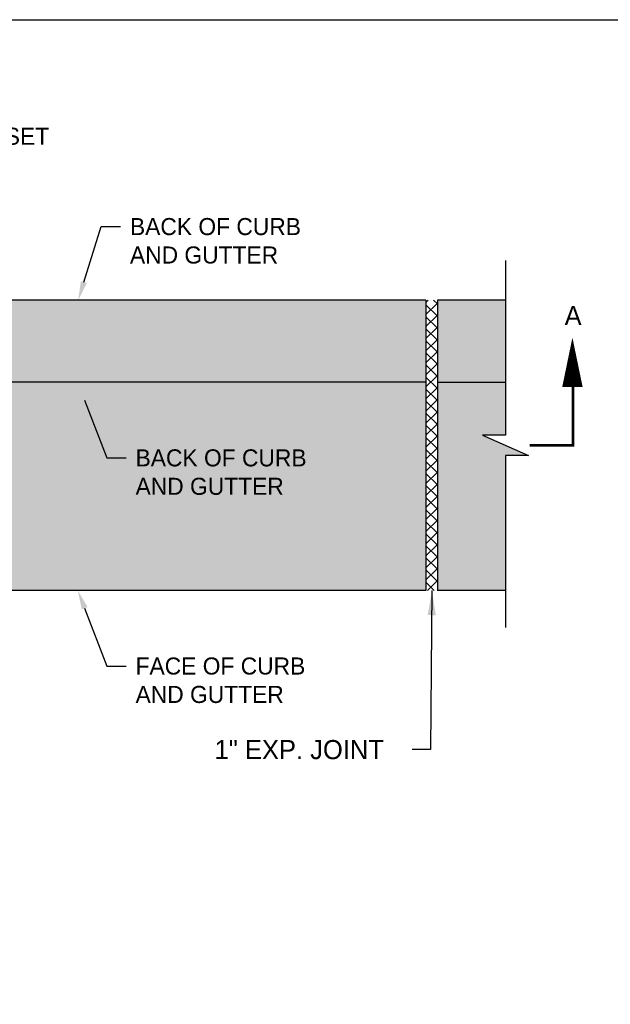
# Model space of a CAD drawing. Header units: feet. Extents: x 6 to 192, y 3 to 30.
# Tile 30 of 30: x 55.92 to 60.25, y 17.16 to 24.37. Entities that reach past the tile are written whole.
import ezdxf
from ezdxf import colors
from ezdxf.entities.mleader import LeaderData, LeaderLine
from ezdxf.math import Vec2, Vec3

# ---------------------------------------------------------------- set-up
doc = ezdxf.new("R2010")
doc.units = ezdxf.units.FT
doc.header["$MEASUREMENT"] = 0
doc.linetypes.add('B', pattern=[0.3, 0.25, -0.05])
doc.layers.add('COLUMNS', color=6, linetype='Continuous', plot=False)
for name, color, linetype in [('D-HATCH-SOLID', 255, 'Continuous'), ('D-TEXT', 9, 'Continuous'), ('DETAIL', 50, 'Continuous'), ('P-HATCH', 247, 'Continuous')]:
    doc.layers.add(name, color=color, linetype=linetype)
doc.styles.add('Slanted-Normal', font='font31.shx', dxfattribs={"height": 0.14})
doc.styles.get("Standard").update_dxf_attribs({"font": 'ARIAL_0.TTF'})
doc.dimstyles.get("Standard").update_dxf_attribs({"dimtxt": 0.18, "dimasz": 0.18, "dimexe": 0.18, "dimexo": 0.0625, "dimgap": 0.09, "dimtad": 0, "dimtih": 1, "dimtoh": 1, "dimdec": 4, "dimzin": 0, "dimdsep": 46, "dimtxsty": 'Standard', "dimcen": 0.09, "dimadec": 0, "dimazin": 0, "dimtfac": 1, "dimtdec": 4, "dimtofl": 0, "dimtmove": 0, "dimatfit": 3, "dimfxl": 1, "dimtolj": 1, "dimtzin": 0, "dimarcsym": 0})

msp = doc.modelspace()

# ---------------------------------------------------------------- hatches: boundary and pattern name
at = {"layer": 'D-HATCH-SOLID'}
h = msp.add_hatch(color=256, dxfattribs=at)
h.dxf.hatch_style = 1
edge = h.paths.add_edge_path()
edge.add_line((58.89455, 22.318), (55.44115, 22.318))
edge.add_line((55.44115, 22.318), (55.44016, 22.31694))
edge.add_arc((55.43139, 22.28288), 0.03517, 0, 75.562397, ccw=False)
edge.add_line((55.46656, 22.28288), (55.46656, 21.74018))
edge.add_arc((55.39001, 21.73932), 0.07655, -43.800277, 0.640026, ccw=False)
edge.add_arc((55.48959, 21.65436), 0.05466, 144.193724, 181.360219)
edge.add_line((55.43495, 21.65306), (55.43495, 20.22501))
edge.add_arc((55.40228, 20.22395), 0.03268, -78.087864, 1.857966, ccw=False)
edge.add_line((55.40903, 20.19198), (58.89455, 20.19198))
edge.add_line((58.89455, 20.19198), (58.89455, 22.318))
h = msp.add_hatch(color=256, dxfattribs=at)
h.dxf.hatch_style = 1
h.paths.add_polyline_path([(59.47788, 21.18047), (59.64621, 21.18047), (59.30956, 21.32882), (59.47791, 21.32882), (59.47789, 22.318), (58.97788, 22.318), (58.97788, 20.19198), (59.47788, 20.19198)])
at = {"layer": 'P-HATCH', "linetype": 'Continuous'}
h = msp.add_hatch(dxfattribs=at)
h.set_pattern_fill('ANSI37', color=256, scale=0.5)
h.set_pattern_definition([(45, (-146.9258, 2.89264), (-0.044194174, 0.044194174), []), (135, (-146.9258, 2.89264), (-0.044194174, -0.044194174), [])])
h.paths.add_polyline_path([(58.97788, 22.318), (58.89455, 22.318), (58.89455, 20.19198), (58.97788, 20.19198)])

# ---------------------------------------------------------------- linework, layer by layer
at = {"layer": 'COLUMNS', "color": 4}
msp.add_lwpolyline([(37.09752, 3.37445), (37.09752, 24.37445), (67.59752, 24.37445), (67.59752, 3.37445)], close=True, dxfattribs=at)
at = {"layer": 'D-TEXT', "linetype": 'Continuous'}
msp.add_lwpolyline([(59.96836, 22.04463, 0, 0.15, 0), (59.96836, 21.68179, 0.15, 0.15, 0)], format="xyseb", dxfattribs=at)
at = {"layer": 'D-TEXT', "linetype": 'B'}
msp.add_lwpolyline([(59.9727, 21.70809, 0.01875, 0.01875, 0), (59.9727, 21.25464, 0.01875, 0.01875, 0), (59.65507, 21.25464, 0, 0, 0)], format="xyseb", dxfattribs=at)
at = {"layer": 'DETAIL'}
for p, q in [((59.47788, 22.61011), (59.47791, 21.32882)), ((59.30956, 21.32882), (59.64621, 21.18047)), ((59.47791, 21.32882), (59.30956, 21.32882)), ((59.47788, 21.18047), (59.47788, 19.91996)), ((59.64621, 21.18047), (59.47788, 21.18047))]:
    msp.add_line(p, q, dxfattribs=at)
at = {"layer": 'DETAIL', "linetype": 'Continuous'}
for points in [[(58.89455, 22.318), (55.43319, 22.318)], [(58.89455, 22.318), (58.89455, 20.19128)], [(59.47788, 22.318), (58.97788, 22.318)], [(58.97788, 22.318), (58.97788, 20.19128)], [(58.89455, 21.71739), (55.46334, 21.71739)], [(58.97788, 21.71739), (59.47788, 21.71739)], [(58.89455, 20.19198), (55.40903, 20.19198)], [(59.47788, 20.19198), (58.97788, 20.19198)]]:
    msp.add_lwpolyline(points, dxfattribs=at)

# ---------------------------------------------------------------- texts
at = {"layer": 'D-TEXT', "char_height": 0.14, "width": 13.501106, "attachment_point": 1, "style": 'Slanted-Normal'}
for s, insert in [('A', (59.91098, 22.27583)), ('1" EXP. JOINT', (57.34443, 19.09512))]:
    msp.add_mtext(s, dxfattribs=dict(at, insert=insert))

# ---------------------------------------------------------------- leaders
at = {"layer": 'D-TEXT'}
msp.add_leader([(58.9385, 20.19033), (58.9273, 19.02567), (58.79316, 19.02567)], dimstyle='Standard', override={"dimtxt": 0.1875}, dxfattribs=at)
ml = msp.add_multileader_mtext('Standard', dxfattribs=at)
ml.set_content('{\\Ffont31|c0;ELEVATION, STATION, AND OFFSET \\PLOCATION FOR CATCH BASIN}', color=256)
ml.set_leader_properties(color=256, linetype='ByLayer', lineweight=-1)
ml.build(insert=Vec2(0, 0))
ml.multileader.update_dxf_attribs({"dogleg_length": 0.14, "arrow_head_size": 0.14})
ctx = ml.context
ctx.base_point, ctx.char_height, ctx.arrow_head_size, ctx.landing_gap_size, ctx.plane_origin = Vec3(53.15439, 23.52025), 0.125, 0.14, 0.07, Vec3(51.31935, 24.71941)
notes = []
notes.append((ctx, [(0, (1, 1, 0), (53.01439, 23.52025), (1, 0), 0.14, [(0, [(52.35414, 22.75351)], 0, [])])]))
ctx.mtext.insert, ctx.mtext.flow_direction = Vec3(53.22439, 23.58275), 5
ml = msp.add_multileader_mtext('Standard', dxfattribs=at)
ml.set_content('{\\Ffont31|c0;BACK OF CURB \\PAND GUTTER}', color=256)
ml.set_leader_properties(color=256, linetype='ByLayer', lineweight=-1)
ml.build(insert=Vec2(0, 0))
ml.multileader.update_dxf_attribs({"dogleg_length": 0.14, "arrow_head_size": 0.14})
ctx = ml.context
ctx.base_point, ctx.char_height, ctx.arrow_head_size, ctx.landing_gap_size, ctx.plane_origin = Vec3(56.65425, 22.85825), 0.125, 0.14, 0.07, Vec3(55.30973, 24.2839)
notes.append((ctx, [(0, (1, 1, 0), (56.51425, 22.85825), (1, 0), 0.14, [(0, [(56.34452, 22.318)], 0, [])])]))
ctx.mtext.insert, ctx.mtext.flow_direction = Vec3(56.72425, 22.92075), 5
ml = msp.add_multileader_mtext('Standard', dxfattribs=at)
ml.set_content('{\\Ffont31|c0;BACK OF CURB \\PAND GUTTER}', color=256)
ml.set_leader_properties(color=256, linetype='ByLayer', lineweight=-1)
ml.build(insert=Vec2(0, 0))
ml.multileader.update_dxf_attribs({"dogleg_length": 0.14, "arrow_head_size": 0.14})
ctx = ml.context
ctx.base_point, ctx.char_height, ctx.arrow_head_size, ctx.landing_gap_size, ctx.plane_origin = Vec3(56.69535, 21.1631), 0.125, 0.14, 0.07, Vec3(55.35082, 22.58876)
notes.append((ctx, [(0, (1, 1, 0), (56.55535, 21.1631), (1, 0), 0.14, [(0, [(56.34167, 21.71739)], 0, [])])]))
ctx.mtext.insert, ctx.mtext.flow_direction = Vec3(56.76535, 21.2256), 5
ml = msp.add_multileader_mtext('Standard', dxfattribs=at)
ml.set_content('{\\Ffont31|c0;FACE OF CURB \\PAND GUTTER}', color=256)
ml.set_leader_properties(color=256, linetype='ByLayer', lineweight=-1)
ml.build(insert=Vec2(0, 0))
ml.multileader.update_dxf_attribs({"dogleg_length": 0.14, "arrow_head_size": 0.14})
ctx = ml.context
ctx.base_point, ctx.char_height, ctx.arrow_head_size, ctx.landing_gap_size, ctx.plane_origin = Vec3(56.69535, 19.63769), 0.125, 0.14, 0.07, Vec3(55.35082, 21.06335)
notes.append((ctx, [(0, (1, 1, 0), (56.55535, 19.63769), (1, 0), 0.14, [(0, [(56.34167, 20.19198)], 0, [])])]))
ctx.mtext.insert, ctx.mtext.flow_direction = Vec3(56.76535, 19.70019), 5
for ctx, leaders in notes:
    for number, flags, end, landing, length, lines in leaders:
        leader = LeaderData()
        leader.index, (leader.has_last_leader_line, leader.has_dogleg_vector, leader.attachment_direction) = number, flags
        leader.last_leader_point, leader.dogleg_vector, leader.dogleg_length = Vec3(end), Vec3(landing), length
        for number, points, colour, breaks in lines:
            line = LeaderLine()
            line.index, line.vertices, line.color, line.breaks = number, Vec3.list(points), colors.encode_raw_color(colour), breaks
            leader.lines.append(line)
        ctx.leaders.append(leader)

doc.saveas('drawing.dxf')
